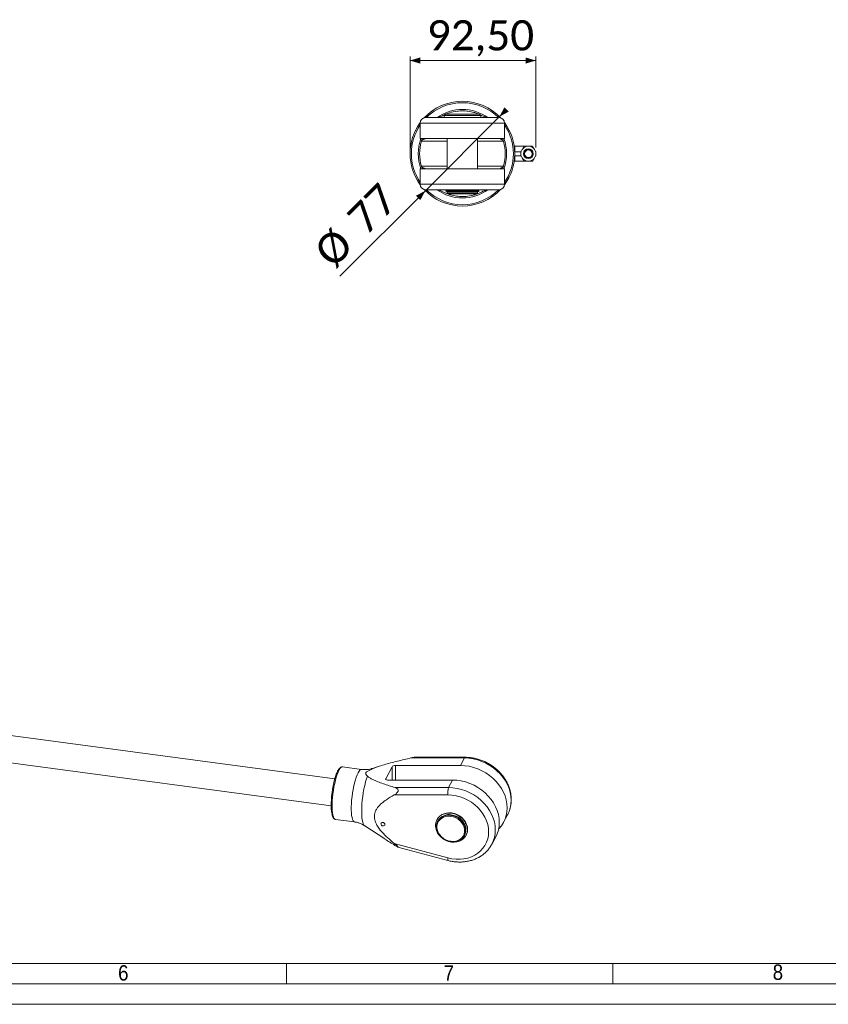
# Model space of a CAD drawing. Header units: millimetres. Extents: x 30 to 2493, y 30 to 1752.
# Tile 5 of 7: x 1304 to 1898, y 30 to 754. Entities that reach past the tile are written whole.
import ezdxf

# ---------------------------------------------------------------- set-up
doc = ezdxf.new("R2010")
doc.units = ezdxf.units.MM
doc.header["$LTSCALE"] = 3
doc.linetypes.add('SLD-Solido', pattern=[0])
doc.styles.add('SLDTEXTSTYLE0', font='GOTHIC.TTF', dxfattribs={"width": 0.913})
doc.styles.add('SLDTEXTSTYLE3', font='CALIBRI.TTF')
doc.styles.add('SLDTEXTSTYLE4', font='CALIBRIB.TTF')
doc.dimstyles.new('SLDDIMSTYLE0', dxfattribs={"dimtxt": 22.225, "dimasz": 7.5, "dimexe": 0, "dimexo": 0.0625, "dimgap": 5.55625, "dimtad": 1, "dimrnd": 1e-09, "dimzin": 12, "dimdsep": 46, "dimtxsty": 'SLDTEXTSTYLE4', "dimsah": 1, "dimcen": 0.09, "dimadec": 0, "dimazin": 3, "dimtfac": 1, "dimtofl": 0, "dimtmove": 0, "dimatfit": 3, "dimfxl": 0, "dimfrac": 2, "dimtolj": 1, "dimtzin": 12, "dimarcsym": 0})
doc.dimstyles.new('SLDDIMSTYLE3', dxfattribs={"dimtxt": 22.225, "dimasz": 7.5, "dimexe": 0, "dimexo": 0.0625, "dimgap": 5.55625, "dimtad": 1, "dimrnd": 1e-09, "dimzin": 12, "dimdsep": 46, "dimtxsty": 'SLDTEXTSTYLE4', "dimsah": 1, "dimcen": 0, "dimadec": 0, "dimazin": 3, "dimtfac": 1, "dimtmove": 0, "dimatfit": 3, "dimfxl": 0, "dimfrac": 2, "dimtolj": 1, "dimtzin": 12, "dimarcsym": 0})

# ---------------------------------------------------------------- blocks, each defined once
blk = doc.blocks.new('_D_6')
at = {"color": 7, "linetype": 'SLD-Solido', "lineweight": 0}
for p, q in [((1656.51, 682.72), (1661.82, 688.02)), ((1602.07, 628.27), (1656.51, 682.72)), ((1602.07, 628.27), (1539.27, 565.47))]:
    blk.add_line(p, q, dxfattribs=at)
for points in [[(1656.51, 682.72), (1663.41, 686.43), (1660.23, 689.61)], [(1602.07, 628.27), (1595.17, 624.56), (1598.35, 621.38)]]:
    blk.add_solid(points, dxfattribs=at)
at = {"color": 7, "linetype": 'SLD-Solido', "lineweight": 0, "char_height": 22.225, "attachment_point": 1, "rotation": 45, "style": 'SLDTEXTSTYLE3'}
for s, insert in [('77', (1542.86, 610.49)), ('%%c', (1518.56, 586.19))]:
    blk.add_mtext(s, dxfattribs=dict(at, insert=insert))
blk = doc.blocks.new('_D_7')
at = {"color": 7, "linetype": 'SLD-Solido', "lineweight": 0}
for p, q in [((1590.79, 658.49), (1590.79, 726.99)), ((1683.29, 659.97), (1683.29, 726.99)), ((1590.79, 723.99), (1683.29, 723.99))]:
    blk.add_line(p, q, dxfattribs=at)
for points in [[(1590.79, 723.99), (1598.29, 721.74), (1598.29, 726.24)], [(1683.29, 723.99), (1675.79, 726.24), (1675.79, 721.74)]]:
    blk.add_solid(points, dxfattribs=at)
at = {"color": 7, "linetype": 'SLD-Solido', "lineweight": 0, "insert": (1603.17, 753.63), "char_height": 22.225, "attachment_point": 1, "style": 'SLDTEXTSTYLE3'}
blk.add_mtext('92,50', dxfattribs=at)

msp = doc.modelspace()

# ---------------------------------------------------------------- linework, layer by layer
at = {"color": 7, "linetype": 'SLD-Solido', "lineweight": 15}
for p, q in [((1602.29, 681.995), (1656.29, 681.995)), ((1616.79, 684.495), (1615.79, 683.495)), ((1615.79, 683.495), (1615.79, 681.995)), ((1615.79, 683.495), (1629.29, 683.495)), ((1616.79, 684.495), (1629.29, 684.495)), ((1629.29, 684.495), (1641.79, 684.495)), ((1629.29, 683.495), (1642.79, 683.495)), ((1642.79, 683.495), (1641.79, 684.495)), ((1642.79, 681.995), (1642.79, 683.495)), ((1598.29, 677.995), (1598.29, 666.595)), ((1660.29, 666.595), (1660.29, 677.995)), ((1660.29, 666.595), (1598.29, 666.595)), ((1599.338, 665.247), (1599.812, 666.595)), ((1618.19, 666.595), (1618.19, 644.395)), ((1640.39, 644.395), (1640.39, 666.595)), ((1659.243, 665.247), (1658.769, 666.595)), ((1659.447, 664.595), (1659.243, 665.247)), ((1667.79, 660.709), (1667.437, 660.697)), ((1667.79, 656.969), (1667.79, 660.995)), ((1674.615, 660.995), (1667.79, 660.995)), ((1674.615, 660.995), (1673.422, 658.928)), ((1677.002, 660.995), (1674.615, 660.995)), ((1680.966, 660.995), (1678.579, 660.995)), ((1680.966, 660.995), (1682.159, 658.928)), ((1667.79, 657.145), (1667.755, 657.145)), ((1667.755, 653.845), (1667.79, 653.845)), ((1672.29, 656.969), (1667.79, 656.969)), ((1667.79, 654.021), (1667.79, 656.969)), ((1672.29, 654.021), (1667.79, 654.021)), ((1667.79, 649.995), (1667.79, 654.021)), ((1672.633, 657.562), (1672.29, 656.969)), ((1672.29, 656.969), (1672.29, 656.284)), ((1672.29, 654.706), (1672.29, 654.021)), ((1672.29, 654.021), (1672.633, 653.428)), ((1673.422, 652.062), (1674.615, 649.995)), ((1680.966, 649.995), (1682.159, 652.062)), ((1682.948, 657.562), (1683.29, 656.969)), ((1682.948, 653.428), (1683.29, 654.021)), ((1683.29, 656.969), (1683.29, 656.284)), ((1683.29, 654.706), (1683.29, 654.021)), ((1598.29, 644.395), (1598.29, 632.995)), ((1598.29, 644.395), (1660.29, 644.395)), ((1599.134, 646.395), (1599.338, 645.743)), ((1599.836, 644.395), (1599.338, 645.743)), ((1658.745, 644.395), (1659.243, 645.743)), ((1660.29, 632.995), (1660.29, 644.395)), ((1667.437, 650.293), (1667.79, 650.281)), ((1674.615, 649.995), (1667.79, 649.995)), ((1677.002, 649.995), (1674.615, 649.995)), ((1680.966, 649.995), (1678.579, 649.995)), ((1656.29, 628.995), (1602.29, 628.995)), ((1617.14, 628.295), (1617.14, 627.915)), ((1617.14, 628.295), (1617.536, 628.295)), ((1640.272, 627.915), (1617.14, 627.915)), ((1617.873, 628.495), (1617.873, 628.494)), ((1617.873, 628.495), (1641.44, 628.495)), ((1617.873, 627.716), (1617.873, 627.715)), ((1618.64, 627.716), (1617.873, 627.716)), ((1618.64, 627.715), (1617.873, 627.715)), ((1618.19, 628.995), (1618.19, 628.495)), ((1618.19, 627.545), (1618.19, 626.545)), ((1618.19, 627.545), (1629.29, 627.545)), ((1618.19, 626.545), (1618.69, 626.045)), ((1618.19, 626.545), (1629.29, 626.545)), ((1618.64, 627.915), (1618.64, 627.545)), ((1618.69, 626.045), (1629.29, 626.045)), ((1629.29, 627.545), (1640.39, 627.545)), ((1629.29, 626.545), (1640.39, 626.545)), ((1629.29, 626.045), (1639.89, 626.045)), ((1640.708, 627.716), (1639.298, 627.716)), ((1640.708, 627.715), (1639.298, 627.715)), ((1639.89, 626.045), (1640.39, 626.545)), ((1639.94, 627.545), (1639.94, 627.715)), ((1640.39, 628.495), (1640.39, 628.995)), ((1640.39, 626.545), (1640.39, 627.545)), ((1640.708, 627.715), (1640.708, 627.716)), ((1640.708, 627.715), (1641.44, 627.715)), ((1641.44, 627.715), (1641.44, 628.495)), ((1535.456, 195.79), (1054.689, 260.2)), ((1052.033, 240.377), (1532.8, 175.967)), ((1630.757, 211.133), (1591.362, 211.145)), ((1631.328, 211.63), (1594.447, 211.641)), ((1630.757, 211.133), (1627.806, 205.627)), ((1555.211, 202.728), (1541.141, 204.613)), ((1568.159, 205.089), (1563.098, 203.437)), ((1577.612, 204.676), (1572.902, 195.886)), ((1627.806, 205.627), (1580.062, 205.642)), ((1574.316, 194.92), (1622.06, 194.905)), ((1579.715, 189.411), (1619.11, 189.399)), ((1622.06, 194.905), (1619.11, 189.399)), ((1618.644, 183.965), (1579.202, 183.977)), ((1659.545, 163.839), (1662.496, 169.345)), ((1535.962, 165.958), (1550.032, 164.073)), ((1557.455, 161.313), (1572.255, 151.58)), ((1610.685, 165.95), (1610.535, 165.67)), ((1611.365, 164.995), (1611.106, 164.512)), ((1630.723, 162.795), (1631.852, 163.012)), ((1632.221, 161.956), (1631.197, 161.759)), ((1632.221, 161.955), (1631.197, 161.758)), ((1632.221, 161.955), (1632.221, 161.956)), ((1609.891, 158.788), (1610.358, 158.878)), ((1610.645, 157.805), (1610.165, 157.713)), ((1610.645, 157.805), (1610.165, 157.713)), ((1610.165, 157.713), (1610.165, 157.713)), ((1630.674, 154.026), (1630.932, 154.509)), ((1631.902, 154.095), (1632.064, 154.396)), ((1632.423, 155.134), (1632.423, 155.134)), ((1650.849, 147.612), (1653.8, 153.118)), ((1579.202, 148.267), (1618.644, 137.711)), ((1581.912, 145.61), (1618.645, 135.779)), ((60, 60), (2463, 60))]:
    msp.add_line(p, q, dxfattribs=at)
at = {"color": 8, "linetype": 'SLD-Solido', "lineweight": 15}
for p, q in [((1660.29, 677.995), (1598.29, 677.995)), ((1618.19, 664.595), (1599.134, 664.595)), ((1659.447, 664.595), (1640.39, 664.595)), ((1618.19, 646.395), (1599.134, 646.395)), ((1659.447, 646.395), (1640.39, 646.395)), ((1598.29, 632.995), (1660.29, 632.995)), ((1577.612, 194.919), (1577.612, 204.676)), ((1580.062, 194.918), (1580.062, 205.642)), ((1572.902, 195.403), (1572.902, 195.886))]:
    msp.add_line(p, q, dxfattribs=at)
at = {"color": 7, "linetype": 'SLD-Solido', "lineweight": 0}
for p, q in [((1500, 60), (1500, 45)), ((1740, 60), (1740, 45)), ((45, 45), (2478, 45)), ((30, 30), (2493, 30))]:
    msp.add_line(p, q, dxfattribs=at)
at = {"color": 8, "linetype": 'SLD-Solido', "lineweight": 15, "flags": 128}
for points in [[(1662.496, 169.345), (1663.574, 171.68), (1664.427, 174.345), (1664.943, 177.121), (1665.116, 179.976), (1664.943, 182.878), (1664.427, 185.792), (1663.574, 188.686), (1662.394, 191.525), (1660.899, 194.278), (1659.108, 196.912), (1657.041, 199.396), (1654.722, 201.704), (1652.178, 203.807), (1649.437, 205.681), (1646.532, 207.306), (1643.496, 208.661), (1640.364, 209.732), (1637.172, 210.507), (1633.958, 210.975), (1630.757, 211.133)], [(1535.962, 165.958), (1535.929, 165.963), (1535.367, 166.242), (1534.863, 166.876), (1534.428, 167.853), (1534.071, 169.154), (1533.796, 170.756), (1533.61, 172.629), (1533.516, 174.737), (1533.516, 177.042), (1533.61, 179.501), (1533.796, 182.067), (1534.071, 184.693), (1534.428, 187.33), (1534.863, 189.929), (1535.367, 192.442), (1535.929, 194.821), (1536.541, 197.023), (1537.19, 199.006), (1537.864, 200.734), (1538.552, 202.173), (1539.239, 203.298), (1539.913, 204.088), (1540.562, 204.527), (1541.141, 204.613)], [(1552.621, 200.288), (1553.309, 201.413), (1553.983, 202.203), (1554.632, 202.642), (1555.21, 202.728)], [(1562.102, 202.742), (1562.803, 203.307), (1563.099, 203.438)], [(1550.033, 164.073), (1549.999, 164.078), (1549.436, 164.357), (1548.933, 164.991), (1548.498, 165.968), (1548.14, 167.269), (1547.866, 168.871), (1547.68, 170.744), (1547.586, 172.852), (1547.586, 175.157), (1547.68, 177.616), (1547.866, 180.182), (1548.14, 182.808), (1548.498, 185.445), (1548.933, 188.044), (1549.436, 190.557), (1549.999, 192.936), (1550.611, 195.138), (1551.26, 197.121), (1551.934, 198.849), (1552.621, 200.288)], [(1557.455, 161.313), (1556.925, 161.846), (1556.434, 162.759), (1556.019, 164.019), (1555.689, 165.601), (1555.449, 167.48), (1555.303, 169.62), (1555.254, 171.984), (1555.303, 174.531), (1555.449, 177.215), (1555.689, 179.99), (1556.019, 182.805), (1556.434, 185.612), (1556.925, 188.36), (1557.485, 191.001), (1558.103, 193.488), (1558.768, 195.778), (1559.47, 197.83)], [(1619.11, 189.399), (1622.311, 189.242), (1625.526, 188.773), (1628.717, 187.999), (1631.849, 186.928), (1634.885, 185.572), (1637.79, 183.948), (1640.531, 182.073), (1643.075, 179.97), (1645.394, 177.663), (1647.461, 175.178), (1649.252, 172.544), (1650.747, 169.792), (1651.927, 166.952), (1652.78, 164.059), (1653.296, 161.144), (1653.469, 158.243), (1653.296, 155.388), (1652.78, 152.611), (1651.927, 149.946), (1650.88, 147.669)], [(1618.646, 135.779), (1618.631, 135.784), (1618.545, 135.908), (1618.502, 136.175), (1618.505, 136.576), (1618.553, 137.094), (1618.644, 137.711)]]:
    msp.add_lwpolyline(points, dxfattribs=at)
at = {"color": 7, "linetype": 'SLD-Solido', "lineweight": 15, "flags": 128}
for points in [[(1541.141, 204.613), (1541.174, 204.608), (1541.203, 204.603)], [(1655.91, 158.887), (1656.158, 159.145), (1657.949, 161.299), (1659.443, 163.651), (1660.624, 166.174), (1661.477, 168.839), (1661.993, 171.615), (1662.165, 174.47), (1661.993, 177.372), (1661.477, 180.286), (1660.624, 183.18), (1659.443, 186.019), (1657.949, 188.772), (1656.158, 191.406), (1654.091, 193.891), (1651.772, 196.198), (1649.227, 198.301), (1646.487, 200.175), (1643.582, 201.8), (1640.546, 203.155), (1637.414, 204.227), (1634.222, 205.001), (1631.007, 205.47), (1627.806, 205.627)], [(1533.316, 170.198), (1533.282, 170.361), (1533.032, 171.967), (1532.87, 173.834), (1532.8, 175.927), (1532.824, 178.204), (1532.94, 180.622), (1533.146, 183.133), (1533.439, 185.688), (1533.813, 188.238), (1534.26, 190.733), (1534.771, 193.125), (1535.338, 195.367), (1535.948, 197.414), (1536.59, 199.229), (1537.087, 200.419)], [(1622.06, 194.905), (1625.261, 194.748), (1628.476, 194.279), (1631.668, 193.505), (1634.8, 192.434), (1637.836, 191.078), (1640.741, 189.454), (1643.481, 187.579), (1646.026, 185.476), (1648.345, 183.169), (1650.412, 180.684), (1652.203, 178.05), (1653.697, 175.298), (1654.878, 172.458), (1655.731, 169.565), (1656.247, 166.65), (1656.419, 163.749), (1656.247, 160.893), (1655.731, 158.117), (1654.878, 155.452), (1653.8, 153.118)], [(1618.644, 137.711), (1621.619, 137.07), (1624.605, 136.734), (1627.563, 136.707), (1630.455, 136.99), (1633.242, 137.579), (1635.888, 138.466), (1638.358, 139.64), (1640.621, 141.086), (1642.645, 142.783), (1644.405, 144.711), (1645.878, 146.843), (1647.044, 149.152), (1647.888, 151.608), (1648.399, 154.178), (1648.57, 156.829), (1648.399, 159.525), (1647.888, 162.232), (1647.044, 164.914), (1645.878, 167.535), (1644.405, 170.062), (1642.645, 172.462), (1640.621, 174.702), (1638.358, 176.753), (1635.888, 178.589), (1633.242, 180.185), (1630.455, 181.521), (1627.563, 182.579), (1624.605, 183.345), (1621.619, 183.809), (1618.644, 183.965)], [(1631.852, 163.012), (1630.823, 164.727), (1629.506, 166.297), (1627.939, 167.676), (1626.171, 168.821), (1624.255, 169.697), (1622.247, 170.28), (1620.21, 170.55), (1618.203, 170.501), (1616.288, 170.132), (1614.523, 169.457), (1612.96, 168.494), (1611.647, 167.272), (1610.624, 165.83), (1609.92, 164.21), (1609.558, 162.46), (1609.548, 160.635), (1609.891, 158.788)], [(1620.89, 168.882), (1622.804, 168.471), (1624.657, 167.764), (1626.389, 166.784), (1627.944, 165.563), (1629.273, 164.139), (1630.331, 162.559), (1631.087, 160.873), (1631.515, 159.136), (1631.601, 157.403), (1631.343, 155.729), (1630.749, 154.17), (1629.838, 152.774), (1628.64, 151.587), (1627.192, 150.648), (1625.542, 149.985), (1623.742, 149.62), (1621.851, 149.566), (1619.929, 149.823), (1618.038, 150.385), (1616.238, 151.231), (1614.588, 152.336), (1613.14, 153.664), (1611.942, 155.172), (1611.031, 156.812), (1610.437, 158.53), (1610.179, 160.273), (1610.265, 161.983), (1610.693, 163.606), (1611.448, 165.089), (1612.507, 166.385), (1613.836, 167.453), (1615.391, 168.258), (1617.123, 168.773), (1618.975, 168.984), (1620.89, 168.882)], [(1620.761, 168.207), (1622.642, 167.799), (1624.459, 167.092), (1626.151, 166.11), (1627.658, 164.887), (1628.931, 163.465), (1629.926, 161.891), (1630.608, 160.22), (1630.956, 158.508), (1630.956, 156.814), (1630.608, 155.196), (1629.926, 153.708), (1628.931, 152.401), (1627.658, 151.319), (1626.151, 150.5), (1624.459, 149.972), (1622.642, 149.752), (1620.761, 149.847), (1618.879, 150.256), (1617.062, 150.963), (1615.37, 151.945), (1613.863, 153.167), (1612.59, 154.59), (1611.595, 156.163), (1610.913, 157.835), (1610.565, 159.546), (1610.565, 161.24), (1610.913, 162.859), (1611.595, 164.347), (1612.59, 165.654), (1613.863, 166.735), (1615.37, 167.554), (1617.062, 168.083), (1618.879, 168.303), (1620.761, 168.207)], [(1610.685, 165.95), (1611.231, 166.833), (1612.404, 168.179), (1613.851, 169.282), (1615.527, 170.109), (1617.381, 170.636), (1619.357, 170.846), (1621.395, 170.733), (1623.433, 170.3), (1625.409, 169.56), (1627.263, 168.537), (1628.938, 167.26), (1630.385, 165.77), (1631.558, 164.11), (1632.423, 162.332), (1632.952, 160.489), (1633.131, 158.638), (1632.952, 156.835), (1632.423, 155.134)], [(1621.149, 169.365), (1623.063, 168.954), (1624.916, 168.247), (1626.648, 167.267), (1628.203, 166.046), (1629.531, 164.622), (1630.59, 163.042), (1631.346, 161.356), (1631.773, 159.619), (1631.86, 157.886), (1631.602, 156.212), (1631.008, 154.653), (1630.932, 154.509)], [(1570.813, 161.184), (1571.367, 161.209), (1571.837, 161.427), (1572.152, 161.806), (1572.262, 162.289), (1572.152, 162.801), (1571.837, 163.264), (1571.367, 163.609), (1570.813, 163.782), (1570.258, 163.757), (1569.788, 163.539), (1569.474, 163.159), (1569.364, 162.677), (1569.474, 162.165), (1569.788, 161.702), (1570.258, 161.357), (1570.813, 161.184)], [(1632.221, 161.955), (1632.75, 160.113), (1632.929, 158.262), (1632.75, 156.458), (1632.221, 154.758), (1631.356, 153.211), (1630.183, 151.866), (1628.737, 150.763), (1627.061, 149.935), (1625.207, 149.408), (1623.231, 149.199), (1621.193, 149.312), (1619.155, 149.745), (1617.179, 150.484), (1615.325, 151.508), (1613.649, 152.784), (1612.202, 154.275), (1611.029, 155.934), (1610.165, 157.713)]]:
    msp.add_lwpolyline(points, dxfattribs=at)
at = {"color": 7, "linetype": 'SLD-Solido', "lineweight": 15}
for radius in [5.556, 3.612, 3.334, 2.778]:
    msp.add_circle((1677.79, 655.495), radius, dxfattribs=at)
for centre, radius, start, end in [((1629.29, 655.495), 38.5, 43.2013, 136.7987), ((1629.29, 655.495), 32.5, 54.62541, 125.37459), ((1602.29, 677.995), 4, 90, 180), ((1656.29, 677.995), 4, 0, 90), ((1629.29, 655.495), 38.5, 143.590158, 216.409842), ((1629.29, 655.495), 38.5, 0, 36.409842), ((1629.29, 655.495), 32.5, 160.029367, 199.970633), ((1629.29, 655.495), 32.5, 0, 19.970633), ((1629.29, 655.495), 31.5, 163.208553, 196.791447), ((1629.29, 655.495), 31.5, 343.208553, 16.791447), ((1629.29, 655.495), 32.5, 340.029367, 0), ((1629.29, 655.495), 38.5, 323.590158, 0), ((1602.29, 632.995), 4, 180, 270), ((1656.29, 632.995), 4, 270, 0), ((1629.29, 655.495), 38.5, 223.2013, 316.7987), ((1629.29, 655.495), 32.5, 234.62541, 305.37459), ((1628.644, 185.846), 10.175, 159.556621, 190.650742), ((1619.425, 160.086), 9.437, 79.475951, 148.659368)]:
    msp.add_arc(centre, radius, start, end, dxfattribs=at)
at = {"color": 8, "linetype": 'SLD-Solido', "lineweight": 15}
for centre, radius, start, end in [((1629.29, 655.495), 37.5, 44.964349, 135.035651), ((1629.29, 655.495), 37.5, 145.757831, 214.242169), ((1629.29, 655.495), 37.5, 0, 34.242169), ((1629.29, 655.495), 37.5, 325.757831, 0), ((1629.29, 655.495), 37.5, 224.964349, 315.035651), ((1631.447, 210.917), 0.723, 99.534705, 162.637072)]:
    msp.add_arc(centre, radius, start, end, dxfattribs=at)
at = {"color": 7, "linetype": 'SLD-Solido', "lineweight": 15}
for centre, major_axis, ratio, start_param, end_param in [((1629.29, 628.494), (12.149, 0.753), 0.1650759, 2.7822919, 2.8754306), ((1629.29, 627.716), (12.149, -0.753), 0.1650759, 3.4077547, 3.5008934), ((1629.29, 627.716), (12.149, -0.753), 0.1650759, 0.3593007, 0.4524395), ((1579.544, 204.676), (1.995, 0.316), 0.457535, 1.236575, 2.8073714), ((1574.833, 195.886), (1.995, 0.316), 0.457535, 2.8073714, 4.3781677), ((1621.193, 159.834), (-8.385, 8.983), 0.8855724, 4.2047041, 4.2978429), ((1621.193, 159.834), (-8.385, 8.983), 0.8855724, 0.9699728, 1.0631115), ((1621.394, 160.21), (10.388, -6.306), 0.9325305, 0.0500434, 0.1224067)]:
    msp.add_ellipse(centre, major_axis=major_axis, ratio=ratio, start_param=start_param, end_param=end_param, dxfattribs=at)
for points, knots in [([(1613.928, 682.995), (1613.443, 682.823), (1612.457, 682.473), (1611.205, 682.081), (1610.586, 682.021), (1610.317, 681.995)], [0, 0, 0, 0, 0.3546998, 0.7206446, 1, 1, 1, 1]), ([(1616.615, 684.32), (1616.433, 684.242), (1615.71, 683.937), (1614.802, 683.474), (1614.139, 683.11), (1613.928, 682.995)], [0, 0, 0, 0, 0.1875513, 0.7420472, 1, 1, 1, 1]), ([(1629.29, 686.995), (1628.78, 686.987), (1626.538, 686.954), (1622.603, 686.395), (1618.999, 685.357), (1617.243, 684.591), (1617.023, 684.495)], [0, 0, 0, 0, 0.1212629, 0.5320604, 0.9414397, 1, 1, 1, 1]), ([(1641.523, 684.495), (1641.102, 684.677), (1639.887, 685.203), (1637.236, 686.028), (1633.578, 686.828), (1630.729, 686.939), (1629.29, 686.995)], [0, 0, 0, 0, 0.1120575, 0.3233572, 0.6583397, 1, 1, 1, 1]), ([(1644.653, 682.995), (1643.997, 683.358), (1643.165, 683.82), (1642.189, 684.218), (1641.982, 684.303)], [0, 0, 0, 0, 0.78760892, 1, 1, 1, 1]), ([(1648.264, 681.995), (1647.843, 682.053), (1646.841, 682.191), (1645.457, 682.7), (1644.653, 682.995)], [0, 0, 0, 0, 0.4194265, 1, 1, 1, 1]), ([(1602.299, 666.595), (1602.079, 666.564), (1601.705, 666.511), (1601.08, 666.234), (1600.327, 665.847), (1599.73, 665.485), (1599.338, 665.247)], [0, 0, 0, 0, 0.2622656, 0.4467635, 0.6363791, 1, 1, 1, 1]), ([(1656.282, 666.595), (1656.502, 666.564), (1656.876, 666.511), (1657.501, 666.234), (1658.254, 665.847), (1658.851, 665.485), (1659.243, 665.247)], [0, 0, 0, 0, 0.2622656, 0.4467635, 0.6363791, 1, 1, 1, 1]), ([(1599.338, 665.247), (1599.326, 665.21), (1599.258, 665), (1599.19, 664.778), (1599.134, 664.595)], [0, 0, 0, 0, 0.1738328, 1, 1, 1, 1]), ([(1599.338, 645.743), (1599.73, 645.505), (1600.322, 645.145), (1601.075, 644.758), (1601.701, 644.479), (1602.079, 644.426), (1602.299, 644.395)], [0, 0, 0, 0, 0.3636223, 0.5484318, 0.7377334, 1, 1, 1, 1]), ([(1659.243, 645.743), (1658.851, 645.505), (1658.259, 645.145), (1657.506, 644.758), (1656.88, 644.479), (1656.502, 644.426), (1656.282, 644.395)], [0, 0, 0, 0, 0.36362228, 0.54843179, 0.73773341, 1, 1, 1, 1]), ([(1659.243, 645.743), (1659.255, 645.779), (1659.323, 645.989), (1659.391, 646.211), (1659.447, 646.395)], [0, 0, 0, 0, 0.1738328, 1, 1, 1, 1]), ([(1610.317, 628.995), (1610.738, 628.937), (1611.74, 628.799), (1613.124, 628.29), (1613.928, 627.995)], [0, 0, 0, 0, 0.4194265, 1, 1, 1, 1]), ([(1613.928, 627.995), (1614.596, 627.639), (1615.95, 626.917), (1618.338, 625.922), (1621.334, 624.954), (1625.007, 624.164), (1627.853, 624.052), (1629.29, 623.995)], [0, 0, 0, 0, 0.1549349, 0.3143985, 0.477548, 0.7361959, 1, 1, 1, 1]), ([(1629.29, 623.995), (1629.801, 624.003), (1632.012, 624.036), (1635.088, 624.452), (1638.435, 625.313), (1640.648, 626.086), (1642.517, 626.889), (1643.775, 627.512), (1644.443, 627.879), (1644.653, 627.995)], [0, 0, 0, 0, 0.0937441, 0.4058139, 0.5661043, 0.7282154, 0.8374089, 0.9487678, 1, 1, 1, 1]), ([(1644.653, 627.995), (1645.138, 628.167), (1646.124, 628.517), (1647.376, 628.908), (1647.995, 628.969), (1648.264, 628.995)], [0, 0, 0, 0, 0.35469983, 0.72064465, 1, 1, 1, 1]), ([(1591.362, 211.145), (1588.055, 210.369), (1581.431, 208.814), (1573.182, 206.665), (1567.523, 204.907), (1564.312, 203.757), (1562.838, 203.08), (1562.102, 202.742)], [0, 0, 0, 0, 0.3275, 0.6557951, 0.8262013, 0.9131927, 1, 1, 1, 1]), ([(1591.362, 211.145), (1592.076, 211.298), (1593.042, 211.505), (1594.08, 211.641), (1594.363, 211.631), (1594.447, 211.628)], [0, 0, 0, 0, 0.6642352, 0.899856, 1, 1, 1, 1]), ([(1662.394, 169.207), (1662.736, 169.856), (1663.495, 171.298), (1664.329, 173.695), (1664.951, 176.334), (1665.261, 179.052), (1665.268, 181.818), (1664.968, 184.607), (1664.365, 187.391), (1663.463, 190.143), (1662.271, 192.834), (1660.8, 195.436), (1659.066, 197.924), (1657.086, 200.269), (1654.88, 202.449), (1652.471, 204.441), (1649.884, 206.224), (1647.144, 207.779), (1644.281, 209.091), (1641.322, 210.146), (1638.298, 210.933), (1635.239, 211.44), (1632.91, 211.617), (1631.612, 211.628), (1631.328, 211.63)], [0, 0, 0, 0, 0.0380351, 0.0845439, 0.1310616, 0.1776504, 0.2243616, 0.2712298, 0.3182712, 0.365485, 0.4128567, 0.4603638, 0.5079805, 0.5556817, 0.6034463, 0.6512577, 0.6991041, 0.7469778, 0.7948738, 0.8427876, 0.8907146, 0.9386478, 0.986576, 1, 1, 1, 1]), ([(1541.254, 204.568), (1541.198, 204.587), (1540.895, 204.69), (1540.29, 204.575), (1539.587, 204.242), (1538.914, 203.655), (1538.229, 202.767), (1537.642, 201.788), (1537.296, 201.008), (1537.182, 200.751)], [0, 0, 0, 0, 0.0332527, 0.1794237, 0.3249488, 0.4898053, 0.6865346, 0.8965711, 1, 1, 1, 1]), ([(1563.035, 203.446), (1562.796, 203.362), (1561.903, 203.045), (1560.203, 202.718), (1557.936, 202.536), (1556.241, 202.552), (1555.326, 202.726), (1555.215, 202.747)], [0, 0, 0, 0, 0.1001071, 0.3745292, 0.6528468, 0.9579256, 1, 1, 1, 1]), ([(1562.102, 202.742), (1561.442, 202.413), (1560.447, 201.916), (1559.218, 201.213), (1558.436, 200.628), (1558.04, 199.932), (1558.383, 198.959), (1559.026, 198.291), (1559.47, 197.83)], [0, 0, 0, 0, 0.2189046, 0.3302797, 0.4407008, 0.5520305, 0.6912362, 1, 1, 1, 1]), ([(1559.47, 197.83), (1560.011, 197.369), (1561.105, 196.436), (1563.767, 195.073), (1567.113, 193.638), (1572.553, 191.668), (1576.846, 190.315), (1579.715, 189.411)], [0, 0, 0, 0, 0.120233, 0.243221, 0.4315935, 0.6201083, 1, 1, 1, 1]), ([(1579.202, 183.977), (1579.786, 184.327), (1580.577, 184.8), (1581.447, 185.697), (1581.849, 186.296), (1582.054, 186.894), (1582.077, 187.395), (1581.936, 187.921), (1581.486, 188.559), (1580.697, 189.069), (1580.018, 189.306), (1579.715, 189.411)], [0, 0, 0, 0, 0.250049, 0.3386762, 0.4279437, 0.4856586, 0.5436588, 0.5974806, 0.6881399, 0.8611885, 1, 1, 1, 1]), ([(1579.202, 183.977), (1577.223, 182.843), (1573.965, 180.976), (1569.856, 177.847), (1567.288, 175.243), (1565.669, 172.759), (1564.843, 170.74), (1564.489, 168.646), (1564.589, 166.6), (1565.108, 164.537), (1566.128, 162.164), (1567.79, 159.518), (1570.596, 156.078), (1574.404, 152.284), (1577.597, 149.611), (1579.202, 148.267)], [0, 0, 0, 0, 0.1478644, 0.2435097, 0.3406466, 0.3916198, 0.4437945, 0.4874884, 0.5327224, 0.5762453, 0.6209282, 0.6905225, 0.7616687, 0.8802291, 1, 1, 1, 1]), ([(1533.352, 169.718), (1533.415, 169.43), (1533.584, 168.651), (1533.957, 167.695), (1534.457, 166.837), (1535.063, 166.282), (1535.595, 165.981), (1535.895, 165.985), (1535.946, 165.986)], [0, 0, 0, 0, 0.1433588, 0.3879099, 0.6149212, 0.7996336, 0.9663924, 1, 1, 1, 1]), ([(1550.025, 164.035), (1550.511, 163.974), (1551.771, 163.815), (1553.707, 163.219), (1555.711, 162.383), (1556.863, 161.668), (1557.4, 161.335)], [0, 0, 0, 0, 0.1821483, 0.472952, 0.7544523, 1, 1, 1, 1]), ([(1579.715, 146.836), (1577.195, 148.369), (1574.64, 149.923), (1572.288, 151.56), (1572.256, 151.582)], [0, 0, 0, 0, 0.9866329, 1, 1, 1, 1]), ([(1579.715, 146.836), (1580.247, 146.511), (1580.968, 146.07), (1581.69, 145.691), (1581.989, 145.573), (1582.087, 145.605), (1582.017, 145.747), (1581.777, 146.024), (1581.194, 146.587), (1580.281, 147.38), (1579.535, 147.994), (1579.202, 148.267)], [0, 0, 0, 0, 0.2434527, 0.3298114, 0.4168161, 0.473849, 0.5311212, 0.5851038, 0.678399, 0.856663, 1, 1, 1, 1]), ([(1618.645, 135.779), (1619.198, 135.639), (1620.759, 135.246), (1623.359, 134.816), (1626.42, 134.578), (1629.456, 134.632), (1632.432, 134.972), (1635.318, 135.597), (1638.081, 136.5), (1640.693, 137.673), (1643.124, 139.101), (1645.348, 140.769), (1647.349, 142.655), (1649.078, 144.75), (1650.25, 146.44), (1650.748, 147.468), (1650.854, 147.688)], [0, 0, 0, 0, 0.0432044, 0.1219238, 0.2006811, 0.279404, 0.3580551, 0.4365868, 0.5149439, 0.5930693, 0.6709121, 0.7484376, 0.8256371, 0.9025344, 0.9791863, 1, 1, 1, 1])]:
    msp.add_open_spline(points, degree=3, knots=knots, dxfattribs=at)

# ---------------------------------------------------------------- texts
at = {"color": 7, "linetype": 'Continuous', "lineweight": 0, "char_height": 11.286, "attachment_point": 1, "style": 'SLDTEXTSTYLE0'}
for s, insert in [('6', (1376.1, 58.738)), ('7', (1615.521, 58.738)), ('8', (1857.473, 59.253))]:
    msp.add_mtext(s, dxfattribs=dict(at, insert=insert))

# ---------------------------------------------------------------- dimensions: what is measured, and where the dimension line sits
at = {"color": 7, "linetype": 'SLD-Solido', "lineweight": 0}
dim = msp.add_linear_dim(base=(1683.29, 723.995), p1=(1590.79, 655.495), p2=(1683.29, 656.969), dimstyle='SLDDIMSTYLE0', dxfattribs=at)
dim.commit()
dim.dimension.update_dxf_attribs({"geometry": '_D_7', "text_midpoint": (1637.04, 723.995), "dimtype": 160})
dim = msp.add_diameter_dim_2p(p1=(1602.067, 628.271), p2=(1656.514, 682.719), dimstyle='SLDDIMSTYLE3', dxfattribs=at)
dim.commit()
dim.dimension.update_dxf_attribs({"geometry": '_D_6', "text_midpoint": (1560.791, 586.995), "dimtype": 163})

doc.saveas('drawing.dxf')
